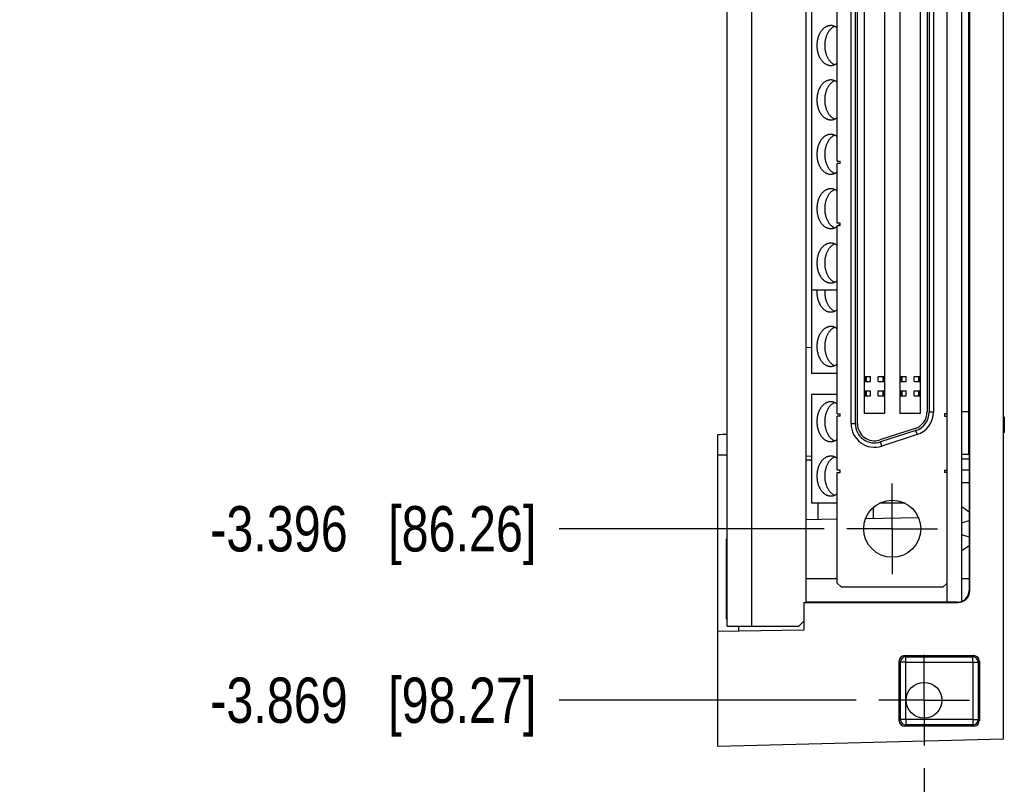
# Model space of a CAD drawing. Header units: inches. Extents: x 0 to 22, y 0 to 17.
# Tile 2 of 13: x 2.2 to 4.9, y 4 to 6.1. Entities that reach past the tile are written whole.
import ezdxf

# ---------------------------------------------------------------- set-up
doc = ezdxf.new("R2010")
doc.units = ezdxf.units.IN
doc.header["$LTSCALE"] = 1.21
doc.header["$MEASUREMENT"] = 0
doc.linetypes.add('CENTER', pattern=[0.6, 0.375, -0.075, 0.075, -0.075])
doc.layers.get('0').update_dxf_attribs({"linetype": 'CONTINUOUS'})
doc.layers.add('02___PRT_ALL_AXES', color=7, linetype='CONTINUOUS')
doc.layers.add('DIMENSIONS', color=7, linetype='CONTINUOUS')
doc.styles.get("Standard").update_dxf_attribs({"font": 'txt', "width": 0.8})
doc.dimstyles.new('DIMSTYLE_2', dxfattribs={"dimtxt": 0.125, "dimasz": 0.18, "dimexe": 0.18, "dimexo": 0.0625, "dimgap": 0.09, "dimtad": 0, "dimtih": 1, "dimtoh": 1, "dimdec": 3, "dimzin": 4, "dimdsep": 46, "dimtxsty": 'STANDARD', "dimblk": '_FILLED', "dimblk1": '_FILLED', "dimblk2": '_FILLED', "dimcen": 0.09, "dimadec": 0, "dimazin": 0, "dimtp": 0.01, "dimtm": 0.01, "dimtfac": 1, "dimtdec": 3, "dimtofl": 0, "dimtmove": 0, "dimatfit": 3, "dimldrblk": '_FILLED', "dimfxl": 1, "dimtolj": 1, "dimtzin": 4, "dimarcsym": 0})

# ---------------------------------------------------------------- blocks, each defined once
blk = doc.blocks.new('*D6')
at = {"layer": 'DIMENSIONS', "color": 2, "linetype": 'CONTINUOUS'}
blk.add_line((4.6467, 4.0069), (4.6467, 3.629), dxfattribs=at)
at = {"layer": 'DIMENSIONS', "color": 2, "linetype": 'CONTINUOUS', "insert": (4.5842, 3.5665), "char_height": 0.125, "width": 1.225, "attachment_point": 3, "rotation": 90, "line_spacing_factor": 0.9}
blk.add_mtext('.569{\\Ftxt.shx;\\W1.000000;\\H0.125000; }[14.46]', dxfattribs=at)
blk = doc.blocks.new('_FILLED')
at = {"color": 0, "linetype": 'BYBLOCK'}
blk.add_solid([(0, 0), (-1, 0.174), (-1, -0.174)], dxfattribs=at)
blk = doc.blocks.new('*D9')
at = {"layer": 'DIMENSIONS', "color": 2, "linetype": 'CONTINUOUS'}
blk.add_line((4.3713, 4.6674), (3.64, 4.6674), dxfattribs=at)
at = {"layer": 'DIMENSIONS', "color": 2, "linetype": 'CONTINUOUS', "insert": (3.5775, 4.7299), "char_height": 0.125, "width": 1.425, "attachment_point": 3, "line_spacing_factor": 0.9}
blk.add_mtext('-3.396{\\Ftxt.shx;\\W1.000000;\\H0.125000; }[86.26]', dxfattribs=at)
blk = doc.blocks.new('*D10')
at = {"layer": 'DIMENSIONS', "color": 2, "linetype": 'CONTINUOUS'}
blk.add_line((4.4591, 4.1945), (3.64, 4.1945), dxfattribs=at)
at = {"layer": 'DIMENSIONS', "color": 2, "linetype": 'CONTINUOUS', "insert": (3.5775, 4.257), "char_height": 0.125, "width": 1.425, "attachment_point": 3, "line_spacing_factor": 0.9}
blk.add_mtext('-3.869{\\Ftxt.shx;\\W1.000000;\\H0.125000; }[98.27]', dxfattribs=at)

msp = doc.modelspace()

# ---------------------------------------------------------------- linework, layer by layer
at = {"color": 7, "linetype": 'CONTINUOUS'}
for p, q in [((4.8655, 4.0871), (4.8655, 8.1709)), ((4.1035, 4.399), (4.1035, 7.859)), ((4.3365, 7.2547), (4.3365, 5.0953)), ((4.7105, 4.4654), (4.7105, 7.2546)), ((4.7505, 4.4676), (4.7505, 7.2524)), ((4.1705, 7.244), (4.1705, 4.399)), ((4.3215, 4.4642), (4.3215, 7.224)), ((4.7725, 4.496), (4.7725, 7.224)), ((4.771, 7.2226), (4.771, 4.4974)), ((4.7695, 6.9036), (4.7695, 4.8721)), ((4.4453, 4.9573), (4.4453, 6.8184)), ((4.4571, 4.9573), (4.4571, 6.8184)), ((4.463, 4.9573), (4.463, 6.8184)), ((4.4821, 4.9853), (4.4821, 6.7904)), ((4.5372, 6.7904), (4.5372, 4.9853)), ((4.5806, 4.9853), (4.5806, 6.7904)), ((4.6357, 6.7904), (4.6357, 4.9853)), ((4.6548, 6.7868), (4.6548, 4.9889)), ((4.6607, 6.7868), (4.6607, 4.9889)), ((4.6725, 6.7868), (4.6725, 4.9889)), ((4.4073, 5.6811), (4.4073, 6.0945)), ((4.7695, 6.0528), (4.771, 6.0528)), ((4.7695, 6.0178), (4.771, 6.0178)), ((4.7695, 5.9828), (4.771, 5.9828)), ((4.771, 5.9724), (4.7695, 5.9724)), ((4.7695, 5.9663), (4.771, 5.9663)), ((4.7695, 5.9378), (4.771, 5.9378)), ((4.7695, 5.9028), (4.771, 5.9028)), ((4.7695, 5.8678), (4.771, 5.8678)), ((4.7695, 5.8328), (4.771, 5.8328)), ((4.7695, 5.8163), (4.771, 5.8163)), ((4.7695, 5.7878), (4.771, 5.7878)), ((4.7695, 5.7528), (4.771, 5.7528)), ((4.7695, 5.7178), (4.771, 5.7178)), ((4.4073, 5.6811), (4.4152, 5.6811)), ((4.4152, 5.6752), (4.4152, 5.6811)), ((4.7695, 5.6828), (4.771, 5.6828)), ((4.4152, 5.6752), (4.4073, 5.6752)), ((4.4073, 5.5099), (4.4073, 5.6752)), ((4.7695, 5.6463), (4.771, 5.6463)), ((4.7695, 5.6378), (4.771, 5.6378)), ((4.7695, 5.6073), (4.771, 5.6073)), ((4.7695, 5.5778), (4.771, 5.5778)), ((4.7695, 5.568), (4.771, 5.568)), ((4.7695, 5.5384), (4.771, 5.5384)), ((4.7695, 5.5328), (4.771, 5.5328)), ((4.4152, 5.5099), (4.4073, 5.5099)), ((4.4073, 5.504), (4.4152, 5.504)), ((4.4073, 4.9843), (4.4073, 5.504)), ((4.4152, 5.504), (4.4152, 5.5099)), ((4.7695, 5.4963), (4.771, 5.4963)), ((4.7695, 5.4878), (4.771, 5.4878)), ((4.7695, 5.4528), (4.771, 5.4528)), ((4.7695, 5.4178), (4.771, 5.4178)), ((4.7695, 5.3828), (4.771, 5.3828)), ((4.4073, 5.3253), (4.3365, 5.3253)), ((4.7695, 5.3378), (4.771, 5.3378)), ((4.7695, 5.3028), (4.771, 5.3028)), ((4.7695, 5.1878), (4.771, 5.1878)), ((4.3365, 5.1675), (4.3215, 5.1662)), ((4.7695, 5.1528), (4.771, 5.1528)), ((4.771, 5.1453), (4.7695, 5.1452)), ((4.4073, 5.0953), (4.3365, 5.0953)), ((4.4821, 5.0876), (4.4989, 5.0876)), ((4.4839, 5.0876), (4.4839, 5.0739)), ((4.4867, 5.0876), (4.4867, 5.0739)), ((4.4989, 5.0739), (4.4989, 5.0876)), ((4.5205, 5.0876), (4.5372, 5.0876)), ((4.5205, 5.0739), (4.5205, 5.0876)), ((4.5327, 5.0876), (4.5327, 5.0739)), ((4.5354, 5.0876), (4.5354, 5.0739)), ((4.5806, 5.0876), (4.5973, 5.0876)), ((4.5824, 5.0876), (4.5824, 5.0739)), ((4.5851, 5.0876), (4.5851, 5.0739)), ((4.5973, 5.0739), (4.5973, 5.0876)), ((4.6189, 5.0876), (4.6357, 5.0876)), ((4.6189, 5.0739), (4.6189, 5.0876)), ((4.6311, 5.0876), (4.6311, 5.0739)), ((4.6339, 5.0876), (4.6339, 5.0739)), ((4.7695, 5.0955), (4.771, 5.0955)), ((4.7695, 5.0876), (4.771, 5.0876)), ((4.4821, 5.0739), (4.4989, 5.0739)), ((4.5205, 5.0739), (4.5372, 5.0739)), ((4.5806, 5.0739), (4.5973, 5.0739)), ((4.6189, 5.0739), (4.6357, 5.0739)), ((4.7695, 5.0739), (4.771, 5.0739)), ((4.7695, 5.066), (4.771, 5.066)), ((4.7695, 5.0561), (4.771, 5.0561)), ((4.4073, 5.0378), (4.3365, 5.0378)), ((4.3365, 5.0378), (4.3365, 4.7378)), ((4.4821, 5.0483), (4.4989, 5.0483)), ((4.4821, 5.0345), (4.4989, 5.0345)), ((4.4839, 5.0483), (4.4839, 5.0345)), ((4.4867, 5.0483), (4.4867, 5.0345)), ((4.4989, 5.0345), (4.4989, 5.0483)), ((4.5205, 5.0483), (4.5372, 5.0483)), ((4.5205, 5.0345), (4.5205, 5.0483)), ((4.5205, 5.0345), (4.5372, 5.0345)), ((4.5327, 5.0483), (4.5327, 5.0345)), ((4.5354, 5.0483), (4.5354, 5.0345)), ((4.5806, 5.0483), (4.5973, 5.0483)), ((4.5806, 5.0345), (4.5973, 5.0345)), ((4.5824, 5.0483), (4.5824, 5.0345)), ((4.5851, 5.0483), (4.5851, 5.0345)), ((4.5973, 5.0345), (4.5973, 5.0483)), ((4.6189, 5.0483), (4.6357, 5.0483)), ((4.6189, 5.0345), (4.6189, 5.0483)), ((4.6189, 5.0345), (4.6357, 5.0345)), ((4.6311, 5.0483), (4.6311, 5.0345)), ((4.6339, 5.0483), (4.6339, 5.0345)), ((4.7695, 5.0266), (4.771, 5.0266)), ((4.771, 5.0011), (4.7695, 5.001)), ((4.4073, 4.9843), (4.4152, 4.9843)), ((4.4152, 4.9784), (4.4073, 4.9784)), ((4.4073, 4.8288), (4.4073, 4.9784)), ((4.4152, 4.9784), (4.4152, 4.9843)), ((4.5372, 4.9853), (4.4821, 4.9853)), ((4.6357, 4.9853), (4.5806, 4.9853)), ((4.6725, 4.9889), (4.6607, 4.9889)), ((4.7105, 4.9843), (4.7026, 4.9843)), ((4.7026, 4.9843), (4.7026, 4.9784)), ((4.7026, 4.9784), (4.7105, 4.9784)), ((4.7695, 4.9902), (4.7505, 4.9902)), ((4.7695, 4.9803), (4.771, 4.9803)), ((4.7695, 4.9764), (4.771, 4.9764)), ((4.8655, 4.9764), (4.868, 4.9764)), ((4.868, 4.9764), (4.868, 4.9331)), ((4.4453, 4.9573), (4.4571, 4.9573)), ((4.6221, 4.944), (4.5249, 4.9124)), ((4.7695, 4.963), (4.771, 4.963)), ((4.7695, 4.9465), (4.771, 4.9465)), ((4.8655, 4.963), (4.868, 4.963)), ((4.8655, 4.9465), (4.868, 4.9465)), ((4.0775, 4.0665), (4.0775, 4.9275)), ((4.6239, 4.9384), (4.5267, 4.9068)), ((4.6276, 4.9271), (4.5304, 4.8955)), ((4.6276, 4.9271), (4.6239, 4.9384)), ((4.7695, 4.9331), (4.771, 4.9331)), ((4.771, 4.9219), (4.7695, 4.922)), ((4.8655, 4.9331), (4.868, 4.9331)), ((4.5304, 4.8955), (4.5267, 4.9068)), ((4.0775, 4.8715), (4.1035, 4.871)), ((4.3365, 4.867), (4.3215, 4.8672)), ((4.7695, 4.8721), (4.7505, 4.8721)), ((4.3335, 4.8565), (4.3215, 4.8565)), ((4.3365, 4.8535), (4.3335, 4.8565)), ((4.771, 4.8594), (4.7505, 4.8598)), ((4.4152, 4.8288), (4.4073, 4.8288)), ((4.4073, 4.8229), (4.4152, 4.8229)), ((4.4073, 4.5178), (4.4073, 4.8229)), ((4.4152, 4.8229), (4.4152, 4.8288)), ((4.7026, 4.8288), (4.7105, 4.8288)), ((4.7026, 4.8288), (4.7026, 4.8229)), ((4.7105, 4.8229), (4.7026, 4.8229)), ((4.7505, 4.8303), (4.771, 4.8303)), ((4.7505, 4.7953), (4.771, 4.7953)), ((4.4073, 4.7378), (4.3365, 4.7378)), ((4.3535, 4.7378), (4.3535, 4.6938)), ((4.5068, 4.6965), (4.5068, 4.7264)), ((4.5941, 4.7378), (4.5237, 4.7378)), ((4.771, 4.7133), (4.7507, 4.7275)), ((4.4856, 4.6961), (4.6311, 4.6987)), ((4.3215, 4.6933), (4.4073, 4.6948)), ((4.7505, 4.6839), (4.771, 4.6901)), ((4.771, 4.6446), (4.7505, 4.6509)), ((4.1014, 4.4179), (4.1014, 4.6401)), ((4.1014, 4.6401), (4.1035, 4.6376)), ((4.7507, 4.6072), (4.771, 4.6215)), ((4.4073, 4.529), (4.3215, 4.529)), ((4.4073, 4.5178), (4.4191, 4.506)), ((4.6987, 4.506), (4.7105, 4.5178)), ((4.771, 4.529), (4.7505, 4.529)), ((4.6987, 4.506), (4.4191, 4.506)), ((4.771, 4.4974), (4.7725, 4.496)), ((4.3155, 4.4642), (4.3215, 4.4642)), ((4.3155, 4.4642), (4.3155, 4.3882)), ((4.3155, 4.464), (4.7405, 4.464)), ((4.7391, 4.4654), (4.3215, 4.4653)), ((4.7391, 4.4654), (4.7405, 4.464)), ((4.1035, 4.4204), (4.1014, 4.4179)), ((4.3015, 4.399), (4.3155, 4.413)), ((4.3155, 4.3882), (4.0775, 4.384)), ((4.1035, 4.399), (4.3015, 4.399)), ((4.1345, 4.399), (4.1345, 4.385)), ((4.5815, 4.2993), (4.5781, 4.3026)), ((4.5781, 4.1379), (4.5781, 4.3026)), ((4.5815, 4.1412), (4.5815, 4.2993)), ((4.5965, 4.2993), (4.5815, 4.2993)), ((4.5931, 4.3176), (4.7841, 4.3176)), ((4.5965, 4.3143), (4.5931, 4.3176)), ((4.5965, 4.3143), (4.7807, 4.3143)), ((4.5965, 4.1412), (4.5965, 4.3143)), ((4.5965, 4.2993), (4.7807, 4.2993)), ((4.7807, 4.3143), (4.7841, 4.3176)), ((4.7807, 4.2993), (4.7807, 4.3143)), ((4.7807, 4.2993), (4.7807, 4.1412)), ((4.7807, 4.2993), (4.7957, 4.2993)), ((4.7957, 4.2993), (4.7991, 4.3026)), ((4.7957, 4.2993), (4.7957, 4.1412)), ((4.7991, 4.3026), (4.7991, 4.1379)), ((4.5815, 4.1412), (4.5781, 4.1379)), ((4.5965, 4.1412), (4.5815, 4.1412)), ((4.7807, 4.1412), (4.5965, 4.1412)), ((4.5965, 4.1412), (4.5965, 4.1262)), ((4.7807, 4.1412), (4.7807, 4.1262)), ((4.7807, 4.1412), (4.7957, 4.1412)), ((4.7957, 4.1412), (4.7991, 4.1379)), ((4.5965, 4.1262), (4.5931, 4.1229)), ((4.7841, 4.1229), (4.5931, 4.1229)), ((4.7807, 4.1262), (4.5965, 4.1262)), ((4.7807, 4.1262), (4.7841, 4.1229)), ((4.8655, 4.0871), (4.0775, 4.0665))]:
    msp.add_line(p, q, dxfattribs=at)
for centre, radius in [((4.5589, 4.6674), 0.0787), ((4.6467, 4.1945), 0.0492)]:
    msp.add_circle(centre, radius, dxfattribs=at)
for centre, radius, start, end in [((4.6075, 4.9889), 0.0472, 288, 360), ((4.6075, 4.9889), 0.0531, 288, 360), ((4.6075, 4.9889), 0.065, 288, 360), ((4.5103, 4.9573), 0.065, 180, 288), ((4.5103, 4.9573), 0.0531, 180, 288), ((4.5103, 4.9573), 0.0472, 180, 288), ((3.8762, 12.5883), 7.6634, 271.50492, 271.69939), ((4.7479, 4.7235), 0.00492, 55, 58.1296), ((4.7479, 4.6113), 0.00492, 301.8704, 305), ((4.5965, 4.2993), 0.015, 90.0214, 179.979), ((4.7807, 4.2993), 0.015, 0.0209, 89.9791), ((4.5965, 4.1412), 0.015, 180.0209, 269.9791), ((4.7807, 4.1412), 0.015, 270.0209, 359.9791)]:
    msp.add_arc(centre, radius, start, end, dxfattribs=at)
for centre, major_axis, start_param, end_param in [((4.739, 4.4974), (0, 0.032), -3.141288, -1.570796), ((4.7405, 4.496), (0.0226, -0.0226), -0.785246, 0.785246), ((4.5931, 4.3026), (-0.0106, 0.0106), -0.785246, 0.785246), ((4.784, 4.3026), (0.0106, 0.0106), -0.785246, 0.785246), ((4.5931, 4.1379), (0.0106, 0.0106), 2.356347, 3.926839), ((4.784, 4.1379), (0.0106, -0.0106), -0.785246, 0.785246)]:
    msp.add_ellipse(centre, major_axis=major_axis, ratio=0.999695, start_param=start_param, end_param=end_param, dxfattribs=at)
for points, knots in [([(4.3892, 6.0553), (4.3886, 6.0553), (4.3873, 6.0552), (4.3855, 6.055), (4.3836, 6.0547), (4.3817, 6.0542), (4.3799, 6.0536), (4.3781, 6.0529), (4.3763, 6.052), (4.374, 6.0507), (4.3711, 6.0488), (4.3679, 6.046), (4.3649, 6.0428), (4.3621, 6.0391), (4.3596, 6.0351), (4.3574, 6.0308), (4.3555, 6.0262), (4.3539, 6.0213), (4.3526, 6.0162), (4.3517, 6.011), (4.3512, 6.0056), (4.351, 6.0003), (4.3512, 5.9949), (4.3517, 5.9895), (4.3526, 5.9843), (4.3539, 5.9792), (4.3555, 5.9743), (4.3574, 5.9697), (4.3596, 5.9654), (4.3621, 5.9614), (4.3649, 5.9577), (4.3679, 5.9545), (4.3711, 5.9517), (4.374, 5.9498), (4.3763, 5.9485), (4.3781, 5.9476), (4.3799, 5.9469), (4.3817, 5.9463), (4.3836, 5.9458), (4.3855, 5.9455), (4.3873, 5.9453), (4.3886, 5.9453), (4.3892, 5.9453)], [0, 0, 0, 0, 0.012706, 0.025445, 0.038249, 0.051149, 0.064175, 0.077354, 0.090712, 0.10427, 0.132052, 0.160833, 0.190686, 0.221636, 0.253665, 0.28672, 0.320711, 0.355525, 0.391022, 0.427048, 0.463433, 0.5, 0.536567, 0.572952, 0.608978, 0.644475, 0.679289, 0.71328, 0.746335, 0.778364, 0.809314, 0.839167, 0.867948, 0.89573, 0.909288, 0.922646, 0.935825, 0.948851, 0.961751, 0.974555, 0.987294, 1, 1, 1, 1]), ([(4.4, 6.053), (4.399, 6.0526), (4.3971, 6.0516), (4.3942, 6.0499), (4.3915, 6.0478), (4.388, 6.0446), (4.3849, 6.0408), (4.3821, 6.0366), (4.3802, 6.0332), (4.3784, 6.0295), (4.3769, 6.0257), (4.3756, 6.0217), (4.3745, 6.0176), (4.3737, 6.0134), (4.3731, 6.009), (4.3727, 6.0047), (4.3726, 6.0003), (4.3727, 5.9958), (4.3731, 5.9915), (4.3737, 5.9871), (4.3745, 5.9829), (4.3756, 5.9788), (4.3769, 5.9748), (4.3784, 5.971), (4.3802, 5.9673), (4.3821, 5.9639), (4.3849, 5.9597), (4.388, 5.9559), (4.3915, 5.9527), (4.3942, 5.9506), (4.3971, 5.9489), (4.399, 5.9479), (4.4, 5.9475)], [0, 0, 0, 0, 0.025763, 0.052187, 0.079361, 0.107347, 0.165835, 0.196389, 0.227769, 0.259926, 0.292797, 0.326305, 0.360361, 0.394868, 0.429718, 0.4648, 0.5, 0.5352, 0.570282, 0.605132, 0.639639, 0.673695, 0.707203, 0.740074, 0.772231, 0.803611, 0.834165, 0.892653, 0.920639, 0.947813, 0.974237, 1, 1, 1, 1]), ([(4.4073, 6.0487), (4.4067, 6.0492), (4.4053, 6.0502), (4.4031, 6.0515), (4.4009, 6.0527), (4.3986, 6.0536), (4.3963, 6.0543), (4.3939, 6.0549), (4.3916, 6.0552), (4.39, 6.0553), (4.3892, 6.0553)], [0, 0, 0, 0, 0.132472, 0.262155, 0.389311, 0.514259, 0.637369, 0.759055, 0.879776, 1, 1, 1, 1]), ([(4.3892, 5.9453), (4.39, 5.9453), (4.3916, 5.9453), (4.3939, 5.9456), (4.3963, 5.9462), (4.3986, 5.9469), (4.4009, 5.9478), (4.4031, 5.949), (4.4053, 5.9503), (4.4067, 5.9513), (4.4073, 5.9518)], [0, 0, 0, 0, 0.120224, 0.240945, 0.362631, 0.485741, 0.610689, 0.737845, 0.867528, 1, 1, 1, 1]), ([(4.3892, 5.9053), (4.3886, 5.9053), (4.3873, 5.9052), (4.3855, 5.905), (4.3836, 5.9047), (4.3817, 5.9042), (4.3799, 5.9036), (4.3781, 5.9029), (4.3763, 5.902), (4.374, 5.9007), (4.3711, 5.8988), (4.3679, 5.896), (4.3649, 5.8928), (4.3621, 5.8891), (4.3596, 5.8851), (4.3574, 5.8808), (4.3555, 5.8762), (4.3539, 5.8713), (4.3526, 5.8662), (4.3517, 5.861), (4.3512, 5.8556), (4.351, 5.8503), (4.3512, 5.8449), (4.3517, 5.8395), (4.3526, 5.8343), (4.3539, 5.8292), (4.3555, 5.8243), (4.3574, 5.8197), (4.3596, 5.8154), (4.3621, 5.8114), (4.3649, 5.8077), (4.3679, 5.8045), (4.3711, 5.8017), (4.374, 5.7998), (4.3763, 5.7985), (4.3781, 5.7976), (4.3799, 5.7969), (4.3817, 5.7963), (4.3836, 5.7958), (4.3855, 5.7955), (4.3873, 5.7953), (4.3886, 5.7953), (4.3892, 5.7953)], [0, 0, 0, 0, 0.012706, 0.025445, 0.038249, 0.051149, 0.064175, 0.077354, 0.090712, 0.10427, 0.132052, 0.160833, 0.190686, 0.221636, 0.253665, 0.28672, 0.320711, 0.355525, 0.391022, 0.427048, 0.463433, 0.5, 0.536567, 0.572952, 0.608978, 0.644475, 0.679289, 0.71328, 0.746335, 0.778364, 0.809314, 0.839167, 0.867948, 0.89573, 0.909288, 0.922646, 0.935825, 0.948851, 0.961751, 0.974555, 0.987294, 1, 1, 1, 1]), ([(4.4, 5.903), (4.399, 5.9026), (4.3971, 5.9016), (4.3942, 5.8999), (4.3915, 5.8978), (4.388, 5.8946), (4.3849, 5.8908), (4.3821, 5.8866), (4.3802, 5.8832), (4.3784, 5.8795), (4.3769, 5.8757), (4.3756, 5.8717), (4.3745, 5.8676), (4.3737, 5.8634), (4.3731, 5.859), (4.3727, 5.8547), (4.3726, 5.8503), (4.3727, 5.8458), (4.3731, 5.8415), (4.3737, 5.8371), (4.3745, 5.8329), (4.3756, 5.8288), (4.3769, 5.8248), (4.3784, 5.821), (4.3802, 5.8173), (4.3821, 5.8139), (4.3849, 5.8097), (4.388, 5.8059), (4.3915, 5.8027), (4.3942, 5.8006), (4.3971, 5.7989), (4.399, 5.7979), (4.4, 5.7975)], [0, 0, 0, 0, 0.025763, 0.052187, 0.079361, 0.107347, 0.165835, 0.196389, 0.227769, 0.259926, 0.292797, 0.326305, 0.360361, 0.394868, 0.429718, 0.4648, 0.5, 0.5352, 0.570282, 0.605132, 0.639639, 0.673695, 0.707203, 0.740074, 0.772231, 0.803611, 0.834165, 0.892653, 0.920639, 0.947813, 0.974237, 1, 1, 1, 1]), ([(4.4073, 5.8987), (4.4067, 5.8992), (4.4053, 5.9002), (4.4031, 5.9015), (4.4009, 5.9027), (4.3986, 5.9036), (4.3963, 5.9043), (4.3939, 5.9049), (4.3916, 5.9052), (4.39, 5.9053), (4.3892, 5.9053)], [0, 0, 0, 0, 0.132472, 0.262155, 0.389311, 0.514259, 0.637369, 0.759055, 0.879776, 1, 1, 1, 1]), ([(4.3892, 5.7953), (4.39, 5.7953), (4.3916, 5.7953), (4.3939, 5.7956), (4.3963, 5.7962), (4.3986, 5.7969), (4.4009, 5.7978), (4.4031, 5.799), (4.4053, 5.8003), (4.4067, 5.8013), (4.4073, 5.8018)], [0, 0, 0, 0, 0.120224, 0.240945, 0.362631, 0.485741, 0.610689, 0.737845, 0.867528, 1, 1, 1, 1]), ([(4.3892, 5.7553), (4.3886, 5.7553), (4.3873, 5.7552), (4.3855, 5.755), (4.3836, 5.7547), (4.3817, 5.7542), (4.3799, 5.7536), (4.3781, 5.7529), (4.3763, 5.752), (4.374, 5.7507), (4.3711, 5.7488), (4.3679, 5.746), (4.3649, 5.7428), (4.3621, 5.7391), (4.3596, 5.7351), (4.3574, 5.7308), (4.3555, 5.7262), (4.3539, 5.7213), (4.3526, 5.7162), (4.3517, 5.711), (4.3512, 5.7056), (4.351, 5.7003), (4.3512, 5.6949), (4.3517, 5.6895), (4.3526, 5.6843), (4.3539, 5.6792), (4.3555, 5.6743), (4.3574, 5.6697), (4.3596, 5.6654), (4.3621, 5.6614), (4.3649, 5.6577), (4.3679, 5.6545), (4.3711, 5.6517), (4.374, 5.6498), (4.3763, 5.6485), (4.3781, 5.6476), (4.3799, 5.6469), (4.3817, 5.6463), (4.3836, 5.6458), (4.3855, 5.6455), (4.3873, 5.6453), (4.3886, 5.6453), (4.3892, 5.6453)], [0, 0, 0, 0, 0.012706, 0.025445, 0.038249, 0.051149, 0.064175, 0.077354, 0.090712, 0.10427, 0.132052, 0.160833, 0.190686, 0.221636, 0.253665, 0.28672, 0.320711, 0.355525, 0.391022, 0.427048, 0.463433, 0.5, 0.536567, 0.572952, 0.608978, 0.644475, 0.679289, 0.71328, 0.746335, 0.778364, 0.809314, 0.839167, 0.867948, 0.89573, 0.909288, 0.922646, 0.935825, 0.948851, 0.961751, 0.974555, 0.987294, 1, 1, 1, 1]), ([(4.4, 5.753), (4.399, 5.7526), (4.3971, 5.7516), (4.3942, 5.7499), (4.3915, 5.7478), (4.388, 5.7446), (4.3849, 5.7408), (4.3821, 5.7366), (4.3802, 5.7332), (4.3784, 5.7295), (4.3769, 5.7257), (4.3756, 5.7217), (4.3745, 5.7176), (4.3737, 5.7134), (4.3731, 5.709), (4.3727, 5.7047), (4.3726, 5.7003), (4.3727, 5.6958), (4.3731, 5.6915), (4.3737, 5.6871), (4.3745, 5.6829), (4.3756, 5.6788), (4.3769, 5.6748), (4.3784, 5.671), (4.3802, 5.6673), (4.3821, 5.6639), (4.3849, 5.6597), (4.388, 5.6559), (4.3915, 5.6527), (4.3942, 5.6506), (4.3971, 5.6489), (4.399, 5.6479), (4.4, 5.6475)], [0, 0, 0, 0, 0.025763, 0.052187, 0.079361, 0.107347, 0.165835, 0.196389, 0.227769, 0.259926, 0.292797, 0.326305, 0.360361, 0.394868, 0.429718, 0.4648, 0.5, 0.5352, 0.570282, 0.605132, 0.639639, 0.673695, 0.707203, 0.740074, 0.772231, 0.803611, 0.834165, 0.892653, 0.920639, 0.947813, 0.974237, 1, 1, 1, 1]), ([(4.4073, 5.7487), (4.4067, 5.7492), (4.4053, 5.7502), (4.4031, 5.7515), (4.4009, 5.7527), (4.3986, 5.7536), (4.3963, 5.7543), (4.3939, 5.7549), (4.3916, 5.7552), (4.39, 5.7553), (4.3892, 5.7553)], [0, 0, 0, 0, 0.132472, 0.262155, 0.389311, 0.514259, 0.637369, 0.759055, 0.879776, 1, 1, 1, 1]), ([(4.3892, 5.6453), (4.39, 5.6453), (4.3916, 5.6453), (4.3939, 5.6456), (4.3963, 5.6462), (4.3986, 5.6469), (4.4009, 5.6478), (4.4031, 5.649), (4.4053, 5.6503), (4.4067, 5.6513), (4.4073, 5.6518)], [0, 0, 0, 0, 0.120224, 0.240945, 0.362631, 0.485741, 0.610689, 0.737845, 0.867528, 1, 1, 1, 1]), ([(4.3892, 5.6053), (4.3886, 5.6053), (4.3873, 5.6052), (4.3855, 5.605), (4.3836, 5.6047), (4.3817, 5.6042), (4.3799, 5.6036), (4.3781, 5.6029), (4.3763, 5.602), (4.374, 5.6007), (4.3711, 5.5988), (4.3679, 5.596), (4.3649, 5.5928), (4.3621, 5.5891), (4.3596, 5.5851), (4.3574, 5.5808), (4.3555, 5.5762), (4.3539, 5.5713), (4.3526, 5.5662), (4.3517, 5.561), (4.3512, 5.5556), (4.351, 5.5503), (4.3512, 5.5449), (4.3517, 5.5395), (4.3526, 5.5343), (4.3539, 5.5292), (4.3555, 5.5243), (4.3574, 5.5197), (4.3596, 5.5154), (4.3621, 5.5114), (4.3649, 5.5077), (4.3679, 5.5045), (4.3711, 5.5017), (4.374, 5.4998), (4.3763, 5.4985), (4.3781, 5.4976), (4.3799, 5.4969), (4.3817, 5.4963), (4.3836, 5.4958), (4.3855, 5.4955), (4.3873, 5.4953), (4.3886, 5.4953), (4.3892, 5.4953)], [0, 0, 0, 0, 0.012706, 0.025445, 0.038249, 0.051149, 0.064175, 0.077354, 0.090712, 0.10427, 0.132052, 0.160833, 0.190686, 0.221636, 0.253665, 0.28672, 0.320711, 0.355525, 0.391022, 0.427048, 0.463433, 0.5, 0.536567, 0.572952, 0.608978, 0.644475, 0.679289, 0.71328, 0.746335, 0.778364, 0.809314, 0.839167, 0.867948, 0.89573, 0.909288, 0.922646, 0.935825, 0.948851, 0.961751, 0.974555, 0.987294, 1, 1, 1, 1]), ([(4.4, 5.603), (4.399, 5.6026), (4.3971, 5.6016), (4.3942, 5.5999), (4.3915, 5.5978), (4.388, 5.5946), (4.3849, 5.5908), (4.3821, 5.5866), (4.3802, 5.5832), (4.3784, 5.5795), (4.3769, 5.5757), (4.3756, 5.5717), (4.3745, 5.5676), (4.3737, 5.5634), (4.3731, 5.559), (4.3727, 5.5547), (4.3726, 5.5503), (4.3727, 5.5458), (4.3731, 5.5415), (4.3737, 5.5371), (4.3745, 5.5329), (4.3756, 5.5288), (4.3769, 5.5248), (4.3784, 5.521), (4.3802, 5.5173), (4.3821, 5.5139), (4.3849, 5.5097), (4.388, 5.5059), (4.3915, 5.5027), (4.3942, 5.5006), (4.3971, 5.4989), (4.399, 5.4979), (4.4, 5.4975)], [0, 0, 0, 0, 0.025763, 0.052187, 0.079361, 0.107347, 0.165835, 0.196389, 0.227769, 0.259926, 0.292797, 0.326305, 0.360361, 0.394868, 0.429718, 0.4648, 0.5, 0.5352, 0.570282, 0.605132, 0.639639, 0.673695, 0.707203, 0.740074, 0.772231, 0.803611, 0.834165, 0.892653, 0.920639, 0.947813, 0.974237, 1, 1, 1, 1]), ([(4.4073, 5.5987), (4.4067, 5.5992), (4.4053, 5.6002), (4.4031, 5.6015), (4.4009, 5.6027), (4.3986, 5.6036), (4.3963, 5.6043), (4.3939, 5.6049), (4.3916, 5.6052), (4.39, 5.6053), (4.3892, 5.6053)], [0, 0, 0, 0, 0.132472, 0.262155, 0.389311, 0.514259, 0.637369, 0.759055, 0.879776, 1, 1, 1, 1]), ([(4.3892, 5.4953), (4.39, 5.4953), (4.3916, 5.4953), (4.3939, 5.4956), (4.3963, 5.4962), (4.3986, 5.4969), (4.4009, 5.4978), (4.4031, 5.499), (4.4053, 5.5003), (4.4067, 5.5013), (4.4073, 5.5018)], [0, 0, 0, 0, 0.120224, 0.240945, 0.362631, 0.485741, 0.610689, 0.737845, 0.867528, 1, 1, 1, 1]), ([(4.4098, 5.504), (4.4108, 5.5048), (4.4126, 5.5067), (4.4143, 5.5088), (4.4151, 5.5099)], [0, 0, 0, 0, 0.491821, 1, 1, 1, 1]), ([(4.3892, 5.4553), (4.3886, 5.4553), (4.3873, 5.4552), (4.3855, 5.455), (4.3836, 5.4547), (4.3817, 5.4542), (4.3799, 5.4536), (4.3781, 5.4529), (4.3763, 5.452), (4.374, 5.4507), (4.3711, 5.4488), (4.3679, 5.446), (4.3649, 5.4428), (4.3621, 5.4391), (4.3596, 5.4351), (4.3574, 5.4308), (4.3555, 5.4262), (4.3539, 5.4213), (4.3526, 5.4162), (4.3517, 5.411), (4.3512, 5.4056), (4.351, 5.4003), (4.3512, 5.3949), (4.3517, 5.3895), (4.3526, 5.3843), (4.3539, 5.3792), (4.3555, 5.3743), (4.3574, 5.3697), (4.3596, 5.3654), (4.3621, 5.3614), (4.3649, 5.3577), (4.3679, 5.3545), (4.3711, 5.3517), (4.374, 5.3498), (4.3763, 5.3485), (4.3781, 5.3476), (4.3799, 5.3469), (4.3817, 5.3463), (4.3836, 5.3458), (4.3855, 5.3455), (4.3873, 5.3453), (4.3886, 5.3453), (4.3892, 5.3453)], [0, 0, 0, 0, 0.012706, 0.025445, 0.038249, 0.051149, 0.064175, 0.077354, 0.090712, 0.10427, 0.132052, 0.160833, 0.190686, 0.221636, 0.253665, 0.28672, 0.320711, 0.355525, 0.391022, 0.427048, 0.463433, 0.5, 0.536567, 0.572952, 0.608978, 0.644475, 0.679289, 0.71328, 0.746335, 0.778364, 0.809314, 0.839167, 0.867948, 0.89573, 0.909288, 0.922646, 0.935825, 0.948851, 0.961751, 0.974555, 0.987294, 1, 1, 1, 1]), ([(4.4, 5.453), (4.399, 5.4526), (4.3971, 5.4516), (4.3942, 5.4499), (4.3915, 5.4478), (4.388, 5.4446), (4.3849, 5.4408), (4.3821, 5.4366), (4.3802, 5.4332), (4.3784, 5.4295), (4.3769, 5.4257), (4.3756, 5.4217), (4.3745, 5.4176), (4.3737, 5.4134), (4.3731, 5.409), (4.3727, 5.4047), (4.3726, 5.4003), (4.3727, 5.3958), (4.3731, 5.3915), (4.3737, 5.3871), (4.3745, 5.3829), (4.3756, 5.3788), (4.3769, 5.3748), (4.3784, 5.371), (4.3802, 5.3673), (4.3821, 5.3639), (4.3849, 5.3597), (4.388, 5.3559), (4.3915, 5.3527), (4.3942, 5.3506), (4.3971, 5.3489), (4.399, 5.3479), (4.4, 5.3475)], [0, 0, 0, 0, 0.025763, 0.052187, 0.079361, 0.107347, 0.165835, 0.196389, 0.227769, 0.259926, 0.292797, 0.326305, 0.360361, 0.394868, 0.429718, 0.4648, 0.5, 0.5352, 0.570282, 0.605132, 0.639639, 0.673695, 0.707203, 0.740074, 0.772231, 0.803611, 0.834165, 0.892653, 0.920639, 0.947813, 0.974237, 1, 1, 1, 1]), ([(4.4073, 5.4487), (4.4067, 5.4492), (4.4053, 5.4502), (4.4031, 5.4515), (4.4009, 5.4527), (4.3986, 5.4536), (4.3963, 5.4543), (4.3939, 5.4549), (4.3916, 5.4552), (4.39, 5.4553), (4.3892, 5.4553)], [0, 0, 0, 0, 0.132472, 0.262155, 0.389311, 0.514259, 0.637369, 0.759055, 0.879776, 1, 1, 1, 1]), ([(4.3892, 5.3453), (4.39, 5.3453), (4.3916, 5.3453), (4.3939, 5.3456), (4.3963, 5.3462), (4.3986, 5.3469), (4.4009, 5.3478), (4.4031, 5.349), (4.4053, 5.3503), (4.4067, 5.3513), (4.4073, 5.3518)], [0, 0, 0, 0, 0.120224, 0.240945, 0.362631, 0.485741, 0.610689, 0.737845, 0.867528, 1, 1, 1, 1]), ([(4.3512, 5.3253), (4.3511, 5.3234), (4.351, 5.3195), (4.3512, 5.3139), (4.3519, 5.3082), (4.3529, 5.3027), (4.3544, 5.2974), (4.3562, 5.2924), (4.3584, 5.2876), (4.3609, 5.2832), (4.3637, 5.2792), (4.3668, 5.2756), (4.3702, 5.2725), (4.3731, 5.2703), (4.3756, 5.2688), (4.3775, 5.2679), (4.3794, 5.2671), (4.3813, 5.2664), (4.3833, 5.2659), (4.3852, 5.2655), (4.3872, 5.2653), (4.3885, 5.2653), (4.3892, 5.2653)], [0, 0, 0, 0, 0.072473, 0.144895, 0.216866, 0.287994, 0.357912, 0.426287, 0.492832, 0.557316, 0.619581, 0.679552, 0.737247, 0.792793, 0.819845, 0.846458, 0.87268, 0.898566, 0.924174, 0.949569, 0.974822, 1, 1, 1, 1]), ([(4.3728, 5.3253), (4.3726, 5.3221), (4.3726, 5.3174), (4.3731, 5.3111), (4.3738, 5.3065), (4.3747, 5.302), (4.376, 5.2976), (4.3774, 5.2934), (4.3792, 5.2894), (4.3811, 5.2856), (4.384, 5.2809), (4.3873, 5.2768), (4.391, 5.2732), (4.3938, 5.2709), (4.3968, 5.269), (4.3989, 5.268), (4.4, 5.2675)], [0, 0, 0, 0, 0.13957, 0.209143, 0.278204, 0.346501, 0.413794, 0.479865, 0.544522, 0.607599, 0.668969, 0.786186, 0.842112, 0.896291, 0.948855, 1, 1, 1, 1]), ([(4.3892, 5.2653), (4.39, 5.2653), (4.3916, 5.2653), (4.3939, 5.2656), (4.3963, 5.2662), (4.3986, 5.2669), (4.4009, 5.2678), (4.4031, 5.269), (4.4053, 5.2703), (4.4067, 5.2713), (4.4073, 5.2718)], [0, 0, 0, 0, 0.120224, 0.240945, 0.362631, 0.485741, 0.610689, 0.737845, 0.867528, 1, 1, 1, 1]), ([(4.3892, 5.2253), (4.3886, 5.2253), (4.3873, 5.2252), (4.3855, 5.225), (4.3836, 5.2247), (4.3817, 5.2242), (4.3799, 5.2236), (4.3781, 5.2229), (4.3763, 5.222), (4.374, 5.2207), (4.3711, 5.2188), (4.3679, 5.216), (4.3649, 5.2128), (4.3621, 5.2091), (4.3596, 5.2051), (4.3574, 5.2008), (4.3555, 5.1962), (4.3539, 5.1913), (4.3526, 5.1862), (4.3517, 5.181), (4.3512, 5.1756), (4.351, 5.1703), (4.3512, 5.1649), (4.3517, 5.1595), (4.3526, 5.1543), (4.3539, 5.1492), (4.3555, 5.1443), (4.3574, 5.1397), (4.3596, 5.1354), (4.3621, 5.1314), (4.3649, 5.1277), (4.3679, 5.1245), (4.3711, 5.1217), (4.374, 5.1198), (4.3763, 5.1185), (4.3781, 5.1176), (4.3799, 5.1169), (4.3817, 5.1163), (4.3836, 5.1158), (4.3855, 5.1155), (4.3873, 5.1153), (4.3886, 5.1153), (4.3892, 5.1153)], [0, 0, 0, 0, 0.012706, 0.025445, 0.038249, 0.051149, 0.064175, 0.077354, 0.090712, 0.10427, 0.132052, 0.160833, 0.190686, 0.221636, 0.253665, 0.28672, 0.320711, 0.355525, 0.391022, 0.427048, 0.463433, 0.5, 0.536567, 0.572952, 0.608978, 0.644475, 0.679289, 0.71328, 0.746335, 0.778364, 0.809314, 0.839167, 0.867948, 0.89573, 0.909288, 0.922646, 0.935825, 0.948851, 0.961751, 0.974555, 0.987294, 1, 1, 1, 1]), ([(4.4, 5.223), (4.399, 5.2226), (4.3971, 5.2216), (4.3942, 5.2199), (4.3915, 5.2178), (4.388, 5.2146), (4.3849, 5.2108), (4.3821, 5.2066), (4.3802, 5.2032), (4.3784, 5.1995), (4.3769, 5.1957), (4.3756, 5.1917), (4.3745, 5.1876), (4.3737, 5.1834), (4.3731, 5.179), (4.3727, 5.1747), (4.3726, 5.1703), (4.3727, 5.1658), (4.3731, 5.1615), (4.3737, 5.1571), (4.3745, 5.1529), (4.3756, 5.1488), (4.3769, 5.1448), (4.3784, 5.141), (4.3802, 5.1373), (4.3821, 5.1339), (4.3849, 5.1297), (4.388, 5.1259), (4.3915, 5.1227), (4.3942, 5.1206), (4.3971, 5.1189), (4.399, 5.1179), (4.4, 5.1175)], [0, 0, 0, 0, 0.025763, 0.052187, 0.079361, 0.107347, 0.165835, 0.196389, 0.227769, 0.259926, 0.292797, 0.326305, 0.360361, 0.394868, 0.429718, 0.4648, 0.5, 0.5352, 0.570282, 0.605132, 0.639639, 0.673695, 0.707203, 0.740074, 0.772231, 0.803611, 0.834165, 0.892653, 0.920639, 0.947813, 0.974237, 1, 1, 1, 1]), ([(4.4073, 5.2187), (4.4067, 5.2192), (4.4053, 5.2202), (4.4031, 5.2215), (4.4009, 5.2227), (4.3986, 5.2236), (4.3963, 5.2243), (4.3939, 5.2249), (4.3916, 5.2252), (4.39, 5.2253), (4.3892, 5.2253)], [0, 0, 0, 0, 0.132472, 0.262155, 0.389311, 0.514259, 0.637369, 0.759055, 0.879776, 1, 1, 1, 1]), ([(4.3892, 5.1153), (4.39, 5.1153), (4.3916, 5.1153), (4.3939, 5.1156), (4.3963, 5.1162), (4.3986, 5.1169), (4.4009, 5.1178), (4.4031, 5.119), (4.4053, 5.1203), (4.4067, 5.1213), (4.4073, 5.1218)], [0, 0, 0, 0, 0.120224, 0.240945, 0.362631, 0.485741, 0.610689, 0.737845, 0.867528, 1, 1, 1, 1]), ([(4.3892, 5.0178), (4.3886, 5.0178), (4.3873, 5.0177), (4.3855, 5.0175), (4.3836, 5.0172), (4.3817, 5.0167), (4.3799, 5.0161), (4.3781, 5.0154), (4.3763, 5.0145), (4.374, 5.0132), (4.3711, 5.0113), (4.3679, 5.0085), (4.3649, 5.0053), (4.3621, 5.0016), (4.3596, 4.9976), (4.3574, 4.9933), (4.3555, 4.9887), (4.3539, 4.9838), (4.3526, 4.9787), (4.3517, 4.9735), (4.3512, 4.9681), (4.351, 4.9628), (4.3512, 4.9574), (4.3517, 4.952), (4.3526, 4.9468), (4.3539, 4.9417), (4.3555, 4.9368), (4.3574, 4.9322), (4.3596, 4.9279), (4.3621, 4.9239), (4.3649, 4.9202), (4.3679, 4.917), (4.3711, 4.9142), (4.374, 4.9123), (4.3763, 4.911), (4.3781, 4.9101), (4.3799, 4.9094), (4.3817, 4.9088), (4.3836, 4.9083), (4.3855, 4.908), (4.3873, 4.9078), (4.3886, 4.9078), (4.3892, 4.9078)], [0, 0, 0, 0, 0.012706, 0.025445, 0.038249, 0.051149, 0.064175, 0.077354, 0.090712, 0.10427, 0.132052, 0.160833, 0.190686, 0.221636, 0.253665, 0.28672, 0.320711, 0.355525, 0.391022, 0.427048, 0.463433, 0.5, 0.536567, 0.572952, 0.608978, 0.644475, 0.679289, 0.71328, 0.746335, 0.778364, 0.809314, 0.839167, 0.867948, 0.89573, 0.909288, 0.922646, 0.935825, 0.948851, 0.961751, 0.974555, 0.987294, 1, 1, 1, 1]), ([(4.4, 5.0155), (4.399, 5.0151), (4.3971, 5.0141), (4.3942, 5.0124), (4.3915, 5.0103), (4.388, 5.0071), (4.3849, 5.0033), (4.3821, 4.9991), (4.3802, 4.9957), (4.3784, 4.992), (4.3769, 4.9882), (4.3756, 4.9842), (4.3745, 4.9801), (4.3737, 4.9759), (4.3731, 4.9715), (4.3727, 4.9672), (4.3726, 4.9628), (4.3727, 4.9583), (4.3731, 4.954), (4.3737, 4.9496), (4.3745, 4.9454), (4.3756, 4.9413), (4.3769, 4.9373), (4.3784, 4.9335), (4.3802, 4.9298), (4.3821, 4.9264), (4.3849, 4.9222), (4.388, 4.9184), (4.3915, 4.9152), (4.3942, 4.9131), (4.3971, 4.9114), (4.399, 4.9104), (4.4, 4.91)], [0, 0, 0, 0, 0.025763, 0.052187, 0.079361, 0.107347, 0.165835, 0.196389, 0.227769, 0.259926, 0.292797, 0.326305, 0.360361, 0.394868, 0.429718, 0.4648, 0.5, 0.5352, 0.570282, 0.605132, 0.639639, 0.673695, 0.707203, 0.740074, 0.772231, 0.803611, 0.834165, 0.892653, 0.920639, 0.947813, 0.974237, 1, 1, 1, 1]), ([(4.4073, 5.0112), (4.4067, 5.0117), (4.4053, 5.0127), (4.4031, 5.014), (4.4009, 5.0152), (4.3986, 5.0161), (4.3963, 5.0168), (4.3939, 5.0174), (4.3916, 5.0177), (4.39, 5.0178), (4.3892, 5.0178)], [0, 0, 0, 0, 0.132472, 0.262155, 0.389311, 0.514259, 0.637369, 0.759055, 0.879776, 1, 1, 1, 1]), ([(4.3892, 4.9078), (4.39, 4.9078), (4.3916, 4.9078), (4.3939, 4.9081), (4.3963, 4.9087), (4.3986, 4.9094), (4.4009, 4.9103), (4.4031, 4.9115), (4.4053, 4.9128), (4.4067, 4.9138), (4.4073, 4.9143)], [0, 0, 0, 0, 0.120224, 0.240945, 0.362631, 0.485741, 0.610689, 0.737845, 0.867528, 1, 1, 1, 1]), ([(4.3892, 4.8678), (4.3886, 4.8678), (4.3873, 4.8677), (4.3855, 4.8675), (4.3836, 4.8672), (4.3817, 4.8667), (4.3799, 4.8661), (4.3781, 4.8654), (4.3763, 4.8645), (4.374, 4.8632), (4.3711, 4.8613), (4.3679, 4.8585), (4.3649, 4.8553), (4.3621, 4.8516), (4.3596, 4.8476), (4.3574, 4.8433), (4.3555, 4.8387), (4.3539, 4.8338), (4.3526, 4.8287), (4.3517, 4.8235), (4.3512, 4.8181), (4.351, 4.8128), (4.3512, 4.8074), (4.3517, 4.802), (4.3526, 4.7968), (4.3539, 4.7917), (4.3555, 4.7868), (4.3574, 4.7822), (4.3596, 4.7779), (4.3621, 4.7739), (4.3649, 4.7702), (4.3679, 4.767), (4.3711, 4.7642), (4.374, 4.7623), (4.3763, 4.761), (4.3781, 4.7601), (4.3799, 4.7594), (4.3817, 4.7588), (4.3836, 4.7583), (4.3855, 4.758), (4.3873, 4.7578), (4.3886, 4.7578), (4.3892, 4.7578)], [0, 0, 0, 0, 0.012706, 0.025445, 0.038249, 0.051149, 0.064175, 0.077354, 0.090712, 0.10427, 0.132052, 0.160833, 0.190686, 0.221636, 0.253665, 0.28672, 0.320711, 0.355525, 0.391022, 0.427048, 0.463433, 0.5, 0.536567, 0.572952, 0.608978, 0.644475, 0.679289, 0.71328, 0.746335, 0.778364, 0.809314, 0.839167, 0.867948, 0.89573, 0.909288, 0.922646, 0.935825, 0.948851, 0.961751, 0.974555, 0.987294, 1, 1, 1, 1]), ([(4.4, 4.8655), (4.399, 4.8651), (4.3971, 4.8641), (4.3942, 4.8624), (4.3915, 4.8603), (4.388, 4.8571), (4.3849, 4.8533), (4.3821, 4.8491), (4.3802, 4.8457), (4.3784, 4.842), (4.3769, 4.8382), (4.3756, 4.8342), (4.3745, 4.8301), (4.3737, 4.8259), (4.3731, 4.8215), (4.3727, 4.8172), (4.3726, 4.8128), (4.3727, 4.8083), (4.3731, 4.804), (4.3737, 4.7996), (4.3745, 4.7954), (4.3756, 4.7913), (4.3769, 4.7873), (4.3784, 4.7835), (4.3802, 4.7798), (4.3821, 4.7764), (4.3849, 4.7722), (4.388, 4.7684), (4.3915, 4.7652), (4.3942, 4.7631), (4.3971, 4.7614), (4.399, 4.7604), (4.4, 4.76)], [0, 0, 0, 0, 0.025763, 0.052187, 0.079361, 0.107347, 0.165835, 0.196389, 0.227769, 0.259926, 0.292797, 0.326305, 0.360361, 0.394868, 0.429718, 0.4648, 0.5, 0.5352, 0.570282, 0.605132, 0.639639, 0.673695, 0.707203, 0.740074, 0.772231, 0.803611, 0.834165, 0.892653, 0.920639, 0.947813, 0.974237, 1, 1, 1, 1]), ([(4.4073, 4.8612), (4.4067, 4.8617), (4.4053, 4.8627), (4.4031, 4.864), (4.4009, 4.8652), (4.3986, 4.8661), (4.3963, 4.8668), (4.3939, 4.8674), (4.3916, 4.8677), (4.39, 4.8678), (4.3892, 4.8678)], [0, 0, 0, 0, 0.132472, 0.262155, 0.389311, 0.514259, 0.637369, 0.759055, 0.879776, 1, 1, 1, 1]), ([(4.3892, 4.7578), (4.39, 4.7578), (4.3916, 4.7578), (4.3939, 4.7581), (4.3963, 4.7587), (4.3986, 4.7594), (4.4009, 4.7603), (4.4031, 4.7615), (4.4053, 4.7628), (4.4067, 4.7638), (4.4073, 4.7643)], [0, 0, 0, 0, 0.120224, 0.240945, 0.362631, 0.485741, 0.610689, 0.737845, 0.867528, 1, 1, 1, 1])]:
    msp.add_open_spline(points, degree=3, knots=knots, dxfattribs=at)
at = {"layer": '02___PRT_ALL_AXES', "color": 7, "linetype": 'CENTER'}
for p, q in [((4.5589, 4.6674), (4.5589, 4.7925)), ((4.5589, 4.6674), (4.4338, 4.6674)), ((4.5589, 4.6674), (4.684, 4.6674)), ((4.5589, 4.6674), (4.5589, 4.5423)), ((4.6467, 4.1945), (4.6467, 4.3196)), ((4.6467, 4.1945), (4.5216, 4.1945)), ((4.6467, 4.1945), (4.7718, 4.1945)), ((4.6467, 4.1945), (4.6467, 4.0694))]:
    msp.add_line(p, q, dxfattribs=at)

# ---------------------------------------------------------------- dimensions: what is measured, and where the dimension line sits
at = {"layer": 'DIMENSIONS', "color": 2, "linetype": 'CONTINUOUS'}
for feature_location, offset, picture, middle in [((4.3713, 4.6674), (-0.7313, 0), '*D9', (2.615, 4.6674)), ((4.4591, 4.1945), (-0.8192, 0), '*D10', (2.615, 4.1945))]:
    dim = msp.add_ordinate_dim(feature_location=feature_location, offset=offset, dtype=0, origin=(4.0874, 8.0635), text='-<>', dimstyle='DIMSTYLE_2', dxfattribs=at)
    dim.commit()
    dim.dimension.update_dxf_attribs({"geometry": picture, "text_midpoint": middle})
dim = msp.add_ordinate_dim(feature_location=(4.6467, 4.0069), offset=(0, -0.3779), dtype=1, origin=(4.0775, 7.874), dimstyle='DIMSTYLE_2', dxfattribs=at)
dim.commit()
dim.dimension.update_dxf_attribs({"geometry": '*D6', "text_midpoint": (4.7811, 2.7305)})

doc.saveas('drawing.dxf')
